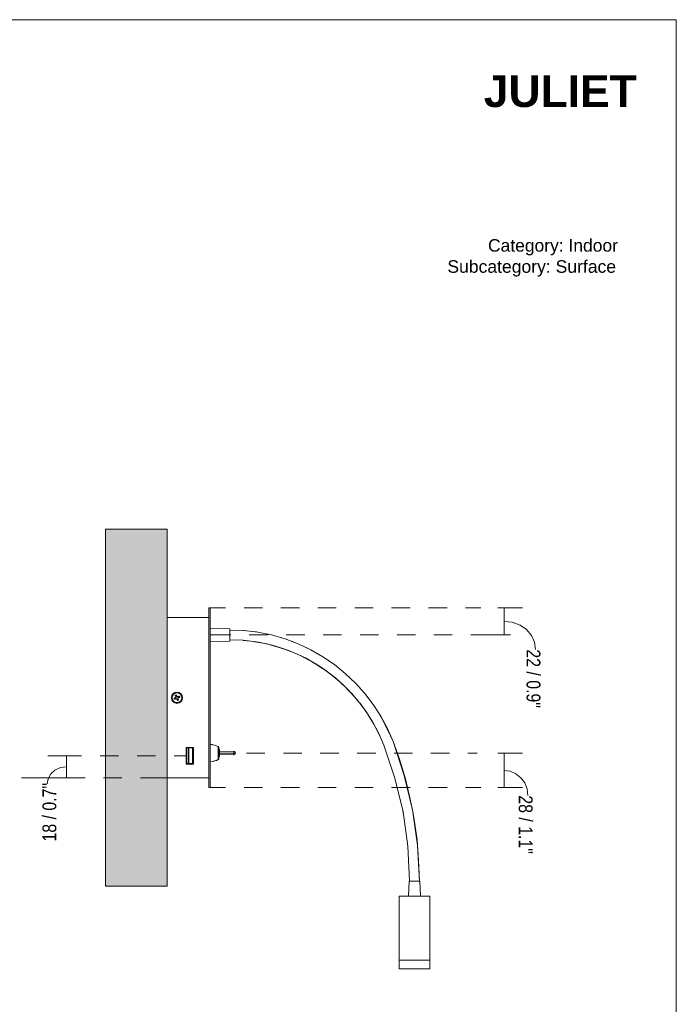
# Model space of a CAD drawing. Header units: millimetres. Extents: x -514 to 565, y -1027 to 499.
# Tile 4 of 4: x 16 to 565, y -323 to 499. Entities that reach past the tile are written whole.
import ezdxf

# ---------------------------------------------------------------- set-up
doc = ezdxf.new("R2010")
doc.units = ezdxf.units.MM
for name, color, linetype, true_color in [('PDF_Geometría', 7, 'Continuous', 0xc0c0c0), ('PDF_Rellenos sólidos', 7, 'Continuous', 0xf7f7f7), ('PDF_Texto', 7, 'Continuous', 0x5b5b5b)]:
    doc.layers.add(name, color=color, linetype=linetype, true_color=true_color)
doc.styles.add('PDF Arial Narrow', font='ARIALN.TTF')
doc.styles.add('PDF MontserratLight', font='arial.ttf')
doc.styles.add('PDF MontserratSemi Bold', font='arialbd.ttf')

msp = doc.modelspace()

# ---------------------------------------------------------------- linework, layer by layer
at = {"layer": 'PDF_Geometría', "color": 7, "lineweight": 18}
for points in [[(-514.5, -1027.27), (564.89, -1027.27), (564.89, 499.29), (-514.5, 499.29)], [(174.32, 7.93), (175.41, 7.93), (175.41, -142.07), (174.32, -142.07)], [(139.49, -0.13), (174.32, -0.13), (174.32, -133.8), (139.49, -133.8)], [(191.74, -19.72), (175.41, -20.37), (175.41, -8.84), (191.74, -9.49)], [(320.41, -106.59), (316.05, -96.35), (310.83, -86.56), (304.95, -77.41), (298.2, -68.71), (290.8, -60.43), (282.74, -52.81), (274.25, -45.85), (265.11, -39.75), (255.53, -34.09), (245.51, -29.52), (235.28, -25.6), (224.61, -22.55), (213.95, -20.37), (202.84, -19.07), (191.74, -18.63), (191.74, -10.58), (203.72, -11.01), (215.25, -12.32), (226.57, -14.5), (237.89, -17.76), (248.78, -21.9), (259.45, -26.91), (269.46, -32.78), (279.26, -39.31), (288.19, -46.72), (296.68, -54.77), (304.51, -63.48), (311.7, -72.62), (318.01, -82.42), (323.45, -92.65), (328.24, -103.54), (337.6, -132.06), (344.57, -160.8), (348.71, -190.19), (350.23, -220.23), (341.96, -220.23), (340.43, -191.06), (336.52, -162.32), (329.77, -134.24)], [(161.48, -108.55), (155.38, -108.55), (155.38, -122.48), (161.48, -122.48)], [(341.52, -220.23), (350.67, -220.23), (351.1, -232.64), (341.09, -232.64)], [(333.25, -286.19), (333.25, -232.64), (358.94, -232.64), (358.94, -286.19)], [(358.94, -293.38), (333.25, -293.38), (333.25, -286.19), (358.94, -286.19)]]:
    msp.add_lwpolyline(points, close=True, dxfattribs=at)
at = {"layer": 'PDF_Geometría', "color": 253, "lineweight": 9, "true_color": 0xaaaaaa}
for points in [[(87.89, -224.37), (87.89, 73.89), (87.89, -224.37)], [(139.49, -0.13), (139.49, 73.89), (139.49, -224.37), (139.49, -133.8)], [(87.89, -224.37), (139.49, -224.37), (87.89, -224.37)]]:
    msp.add_lwpolyline(points, dxfattribs=at)
msp.add_lwpolyline([(87.89, 73.89), (139.49, 73.89)], close=True, dxfattribs=at)
at = {"layer": 'PDF_Geometría', "lineweight": 9}
for points in [[(175.41, 7.93), (174.32, 7.93), (174.32, 7.71), (174.32, 6.62), (174.32, 4.88), (174.32, 2.92), (174.32, 2.48), (174.32, 2.92), (174.32, 2.48), (174.32, 2.92), (174.32, 4.66), (174.32, 6.62), (174.32, 7.71), (174.32, 7.93), (174.32, 7.71), (174.32, 6.62), (174.32, 4.66), (174.32, 2.92), (174.32, 4.88), (174.32, 6.62), (174.32, 7.71), (174.32, 7.93), (174.54, 7.93), (174.76, 7.93), (175.2, 7.93), (175.41, 7.93), (175.41, 7.71), (175.41, 6.62), (175.41, 4.88), (175.41, 2.92), (175.41, 4.88), (175.41, 6.62), (175.41, 7.71), (175.41, 7.93), (175.2, 7.93), (174.76, 7.93), (174.54, 7.93), (174.32, 7.93)], [(191.74, -9.49), (175.41, -8.84)], [(191.74, -9.92), (191.74, -9.49), (191.74, -9.92)], [(191.74, -9.92), (191.74, -9.49), (191.74, -9.92)], [(215.25, -12.32), (203.72, -11.01), (192.18, -10.58), (191.74, -10.58), (202.84, -10.8), (213.73, -12.1), (213.95, -12.1), (213.73, -12.1), (202.84, -10.8), (191.74, -10.58)], [(175.41, -20.37), (191.74, -19.72)], [(191.74, -18.63), (202.19, -19.07), (191.74, -18.63), (202.84, -19.07)], [(191.74, -19.29), (191.74, -19.72), (191.74, -19.29)], [(191.74, -19.29), (191.74, -19.72), (191.74, -19.29)], [(143.41, -65.22), (142.97, -66.96), (143.41, -68.71)], [(143.19, -68.49), (142.97, -66.96), (143.41, -66.96), (142.97, -66.96), (143.19, -65.44)], [(145.8, -62.83), (144.28, -63.7), (143.41, -65), (144.28, -63.7), (145.59, -62.83)], [(149.29, -62.83), (147.55, -62.39), (146.02, -62.83)], [(146.02, -62.61), (147.55, -62.39), (149.07, -62.61)], [(149.72, -62.83), (150.81, -63.7), (151.68, -65), (150.81, -63.7), (149.51, -62.83)], [(151.9, -65.44), (152.34, -66.96), (151.68, -66.96), (152.34, -66.96), (151.9, -68.49)], [(151.9, -68.71), (152.34, -66.96), (151.9, -65.22)], [(293.19, -63.04), (299.94, -70.88)], [(145.59, -71.1), (144.28, -70.23), (143.41, -68.92), (144.28, -70.23), (145.8, -71.1)], [(149.07, -71.32), (147.55, -71.75), (146.02, -71.32), (147.55, -71.75), (149.29, -71.32)], [(149.51, -71.1), (150.81, -70.23), (151.68, -68.92), (150.81, -70.23), (149.72, -71.1)], [(300.81, -71.97), (306.47, -80.03)], [(307.78, -81.77), (312.13, -89.17)], [(344.14, -159.49), (342.61, -151.65), (338.48, -134.89), (333.47, -118.34), (328.24, -103.54), (323.45, -92.87), (318.01, -82.64), (317.79, -82.42)], [(313.87, -92.44), (316.92, -98.53)], [(182.6, -117.69), (182.6, -117.91), (182.6, -117.47), (182.6, -116.17), (182.6, -114.42), (182.6, -112.25), (182.6, -110.51), (182.6, -109.2), (182.6, -108.76), (182.6, -108.55), (182.16, -107.89), (178.9, -106.59), (175.41, -106.15), (177.15, -106.15), (178.9, -106.59), (180.64, -107.24), (182.16, -107.89), (182.16, -108.33), (182.16, -109.42), (182.16, -111.16), (182.16, -113.34), (182.16, -115.29), (182.16, -117.04), (182.16, -118.12), (182.16, -118.56), (180.64, -119.43), (178.9, -119.87), (177.15, -120.3), (175.41, -120.52), (177.15, -120.3), (178.9, -119.87), (180.64, -119.43), (182.16, -118.56), (182.38, -118.56), (182.38, -118.34), (182.6, -118.12), (182.38, -118.34), (182.38, -118.56), (182.16, -118.56), (182.16, -118.12), (182.16, -117.04), (182.16, -115.29), (182.16, -113.34), (182.16, -111.16), (182.16, -109.42), (182.16, -108.33), (182.16, -107.89), (182.38, -108.11), (182.38, -108.33), (182.6, -108.55), (182.6, -108.76), (182.6, -108.98), (182.6, -110.07), (182.6, -111.59), (182.6, -113.34), (182.6, -115.08), (182.6, -116.6), (182.6, -117.47), (182.6, -117.04)], [(175.41, -106.15), (177.15, -106.15), (178.9, -106.59), (180.64, -107.24), (182.16, -107.89), (182.38, -108.11), (182.38, -108.33), (182.6, -108.55), (182.6, -108.76), (182.6, -108.98), (182.6, -110.07), (182.6, -109.2), (182.6, -110.07), (182.6, -111.59), (182.6, -113.34), (182.6, -115.08), (182.6, -116.6), (182.6, -117.47)], [(156.69, -108.76), (156.69, -108.55), (156.69, -108.76)], [(159.74, -108.55), (159.74, -108.76), (159.74, -108.55)], [(161.26, -110.51), (161.48, -110.51), (161.26, -110.51)], [(175.41, -108.98), (175.41, -108.11)], [(175.41, -113.12), (175.41, -111.38)], [(182.6, -108.76), (182.6, -108.98)], [(182.6, -108.98), (182.6, -108.76), (182.6, -108.98)], [(183.03, -110.29), (182.82, -110.29), (182.6, -110.72)], [(183.03, -115.95), (182.82, -115.29), (182.82, -114.21), (182.82, -112.9), (182.82, -111.59), (182.82, -110.72), (182.6, -110.29)], [(182.6, -111.16), (182.6, -110.51), (182.6, -110.94)], [(182.6, -116.6), (182.6, -116.38), (182.82, -116.38), (183.03, -115.95), (182.82, -115.29), (182.82, -114.21), (182.82, -112.9), (182.82, -111.59), (182.82, -110.72)], [(182.82, -110.51), (182.82, -110.29), (183.03, -110.51), (183.03, -111.16), (183.03, -112.03), (183.03, -113.34), (183.03, -114.42), (183.03, -114.86), (183.03, -114.42)], [(182.82, -110.29), (182.82, -110.51), (183.03, -111.16), (183.03, -112.03), (183.03, -113.34), (183.03, -113.99), (183.03, -114.86), (183.03, -115.51), (183.03, -115.95), (183.03, -116.17), (183.03, -115.73), (183.03, -114.64), (183.03, -114.42), (194.79, -114.86), (195.88, -114.42), (196.31, -113.99), (196.31, -113.55), (196.53, -113.34), (196.31, -113.12), (196.31, -112.68), (195.88, -112.03), (194.79, -111.81), (183.03, -112.25), (183.03, -111.81), (183.03, -112.25), (183.03, -113.34), (183.03, -112.46), (183.03, -111.81), (183.03, -111.16), (183.03, -110.51), (183.03, -110.29), (183.03, -110.51), (183.03, -110.29), (183.03, -110.72), (183.03, -111.81), (183.03, -112.25), (183.03, -111.81), (183.03, -110.72), (183.03, -110.29), (183.03, -110.51), (183.03, -111.81), (183.03, -113.34), (183.03, -114.86), (183.03, -115.95), (183.03, -116.17), (183.03, -115.73), (183.03, -114.64), (183.03, -114.42), (183.03, -114.86), (183.03, -114.42), (183.03, -113.34), (183.03, -112.03), (183.03, -111.81), (183.03, -112.03)], [(183.03, -111.81), (183.03, -111.81)], [(161.48, -120.74), (161.26, -120.74), (161.48, -120.74)], [(174.32, -142.07), (174.54, -142.07), (174.76, -142.07), (175.2, -142.07), (175.41, -142.07), (175.41, -141.64), (175.41, -140.55), (175.41, -138.81), (175.41, -136.85), (175.41, -120.95), (175.41, -136.85), (175.41, -138.81), (175.41, -140.55), (175.41, -141.64), (175.41, -142.07)], [(175.41, -116.82), (175.41, -117.04), (175.41, -118.34)], [(182.6, -117.91), (182.16, -118.56), (178.68, -120.08), (175.41, -120.52)], [(175.41, -119.43), (175.41, -119)], [(182.6, -116.17), (182.6, -116.38), (182.6, -116.17)], [(182.6, -116.17), (182.6, -116.38), (182.6, -116.17)], [(336.3, -161.23), (336.73, -163.63)], [(350.45, -220.23), (350.23, -220.23), (348.71, -190.4), (350.23, -220.23), (349.58, -203.03), (348.27, -185.83), (345.88, -168.63), (344.79, -162.1)], [(341.96, -220.23), (340.65, -191.06), (341.96, -220.23), (341.52, -220.23), (341.09, -232.64)], [(341.74, -220.23), (341.52, -220.23)], [(333.25, -286.19), (333.25, -292.94)], [(358.94, -292.94), (358.94, -286.19)], [(339.13, -293.38), (337.17, -293.38), (335.21, -293.38), (333.9, -293.38), (333.69, -293.38), (334.12, -293.38), (335.43, -293.38), (337.6, -293.38), (339.35, -293.38), (342.39, -293.38), (345.66, -293.38), (348.93, -293.38)], [(333.9, -293.38), (333.69, -293.38), (333.9, -293.38)], [(333.9, -293.38), (333.69, -293.38), (333.9, -293.38)], [(334.99, -293.38), (336.73, -293.38), (338.26, -293.38)], [(335.86, -293.38), (336.73, -293.38), (338.04, -293.38)], [(345.66, -293.38), (345.88, -293.38), (345.44, -293.38), (342.18, -293.38), (339.78, -293.38)], [(342.83, -293.38), (340.65, -293.38), (343.48, -293.38), (343.7, -293.38), (343.05, -293.38)], [(343.7, -293.38), (343.48, -293.38), (340.87, -293.38), (340.65, -293.38)], [(340.65, -293.38), (341.96, -293.38), (343.7, -293.38)], [(352.84, -293.38), (349.58, -293.38), (348.49, -293.38), (351.54, -293.38), (352.84, -293.38), (349.8, -293.38), (348.49, -293.38), (349.8, -293.38), (352.84, -293.38), (354.37, -293.38), (356.55, -293.38), (357.85, -293.38), (358.29, -293.38), (358.07, -293.38), (356.76, -293.38), (354.8, -293.38), (352.19, -293.38), (349.14, -293.38)], [(348.71, -293.38), (351.1, -293.38), (352.84, -293.38), (352.19, -293.38), (350.01, -293.38), (348.49, -293.38), (351.54, -293.38), (354.15, -293.38)], [(352.84, -293.38), (352.84, -293.38)], [(356.98, -293.38), (357.63, -293.38), (358.29, -293.38), (358.07, -293.38), (357.2, -293.38)]]:
    msp.add_lwpolyline(points, dxfattribs=at)
for points in [[(174.32, 7.93), (174.54, 7.93), (174.76, 7.93), (175.2, 7.93), (175.41, 7.93), (175.2, 7.93), (174.76, 7.93), (174.54, 7.93)], [(175.41, -5.35), (175.41, 2.92), (175.41, -8.84), (175.41, 2.92), (175.41, 4.66), (175.41, 6.62), (175.41, 7.71), (175.41, 7.93), (175.41, 7.71), (175.41, 6.62), (175.41, 4.66), (175.41, 2.92)], [(174.32, -0.13), (166.49, -0.13), (157.34, -0.13), (148.42, -0.13), (139.49, -0.13), (148.42, -0.13), (157.34, -0.13), (166.49, -0.13)], [(174.32, -0.13), (166.49, -0.13), (157.34, -0.13), (148.42, -0.13), (139.49, -0.13), (148.42, -0.13), (157.34, -0.13), (166.49, -0.13)], [(175.41, -5.35), (175.41, -0.13), (175.41, -8.84), (175.41, -0.13)], [(224.61, -14.28), (224.4, -14.06)], [(175.41, -136.85), (175.41, -138.81), (175.41, -140.55), (175.41, -141.64), (175.41, -142.07), (175.2, -142.07), (174.76, -142.07), (174.54, -142.07), (174.32, -142.07), (174.32, -141.64), (174.32, -140.55), (174.32, -138.81), (174.32, -136.85), (174.32, -138.81), (174.32, -140.55), (174.32, -141.64), (174.32, -142.07), (175.41, -142.07), (175.41, -141.64), (175.41, -140.55), (175.41, -138.81), (175.41, -136.85), (175.41, -102.01), (175.41, -66.96), (175.41, -32.13), (175.41, -20.37), (175.41, -32.13), (175.41, -66.96), (175.41, -102.01)], [(175.41, -133.8), (175.41, -100.49), (175.41, -66.96), (175.41, -33.65), (175.41, -20.37), (175.41, -33.65), (175.41, -66.96), (175.41, -100.49), (175.41, -133.8), (175.41, -120.95)], [(175.41, -105.06), (175.41, -100.49), (175.41, -66.96), (175.41, -33.65), (175.41, -21.46), (175.41, -33.65), (175.41, -66.96), (175.41, -100.49)], [(175.41, -105.06), (175.41, -102.01), (175.41, -66.96), (175.41, -32.13), (175.41, -21.46), (175.41, -32.13), (175.41, -66.96), (175.41, -102.01)], [(202.84, -19.29), (212.42, -20.16)], [(212.64, -20.37), (222.66, -22.12), (231.8, -24.73), (222.66, -22.12)], [(235.28, -17.11), (235.06, -17.11), (233.98, -16.67), (235.06, -17.11)], [(245.73, -20.81), (245.3, -20.59), (244.21, -20.16), (245.3, -20.59)], [(232.89, -24.95), (241.6, -27.99)], [(242.68, -28.43), (251.39, -32.13)], [(252.05, -32.57), (260.54, -37.14)], [(255.75, -25.16), (255.31, -24.95), (254.66, -24.73), (255.31, -24.95)], [(265.54, -30.39), (265.11, -30.17), (264.46, -29.74), (265.11, -30.17)], [(261.19, -37.36), (269.24, -42.58)], [(274.91, -36.48), (274.25, -36.05), (273.82, -35.61), (274.25, -36.05)], [(270.12, -43.02), (277.74, -48.68)], [(278.39, -49.11), (285.79, -55.43)], [(283.61, -42.8), (283.18, -42.58), (282.74, -42.15), (283.18, -42.58)], [(291.89, -50.2), (291.45, -49.55), (291.23, -49.33), (291.45, -49.55)], [(286.23, -55.86), (292.97, -62.83)], [(299.94, -58.26), (299.29, -57.38), (298.85, -57.17), (299.29, -57.38)], [(146.02, -63.26), (147.55, -62.83), (149.29, -63.26), (150.59, -64.13), (151.47, -65.44), (151.68, -66.96), (151.47, -68.71), (150.59, -70.01), (149.29, -70.88), (147.55, -71.1), (146.02, -70.88), (144.72, -70.01), (143.85, -68.49), (143.41, -66.96), (143.85, -65.44), (144.72, -64.13)], [(145.15, -67.4), (145.59, -67.4), (146.02, -67.18), (146.46, -66.96), (146.68, -66.96), (146.89, -66.75), (146.89, -66.53), (146.68, -66.09), (146.68, -65.66), (146.46, -65.44), (146.24, -65), (146.46, -65), (146.68, -64.79), (146.89, -64.79), (147.11, -64.57), (147.33, -65), (147.55, -65.44), (147.55, -65.66), (147.76, -66.09), (147.76, -66.31), (147.98, -66.31), (148.2, -66.31), (148.42, -66.09), (148.85, -66.09), (149.29, -65.88), (149.72, -65.66), (149.72, -65.88), (149.72, -66.09), (149.94, -66.31), (149.94, -66.53), (149.72, -66.75), (149.29, -66.96), (148.85, -66.96), (148.42, -67.18), (148.42, -67.4), (148.42, -67.62), (148.42, -67.83), (148.64, -68.27), (148.85, -68.71), (148.85, -68.92), (148.64, -69.14), (148.42, -69.14), (148.2, -69.36), (147.98, -69.36), (147.98, -68.92), (147.76, -68.71), (147.55, -68.27), (147.55, -67.83), (147.33, -67.83), (147.11, -67.83), (146.68, -67.83), (146.24, -68.05), (146.02, -68.27), (145.59, -68.27), (145.59, -68.05), (145.37, -67.83), (145.37, -67.62)], [(147.76, -66.09), (147.76, -66.31), (147.98, -66.31), (148.2, -66.31), (148.42, -66.31), (148.42, -66.09), (148.64, -66.09), (148.85, -66.09), (149.07, -66.31), (149.07, -66.53), (149.07, -66.75), (149.29, -66.96), (149.07, -66.96), (148.85, -66.96), (148.64, -67.18), (148.42, -67.18), (148.42, -67.4), (148.42, -67.62), (148.42, -67.83), (148.64, -68.05), (148.64, -68.27), (148.42, -68.49), (148.2, -68.49), (147.98, -68.49), (147.76, -68.71), (147.76, -68.49), (147.55, -68.27), (147.55, -68.05), (147.55, -67.83), (147.33, -67.83), (147.11, -67.83), (146.89, -67.83), (146.68, -67.83), (146.46, -68.05), (146.24, -67.83), (146.24, -67.62), (146.02, -67.4), (146.02, -67.18), (146.24, -67.18), (146.46, -66.96), (146.68, -66.96), (146.89, -66.75), (146.89, -66.53), (146.89, -66.31), (146.68, -66.09), (146.68, -65.88), (146.68, -65.66), (146.89, -65.66), (147.11, -65.66), (147.33, -65.44), (147.55, -65.44), (147.55, -65.66), (147.76, -65.88), (147.76, -66.09), (147.76, -66.31), (147.98, -66.31), (147.76, -66.31)], [(147.11, -64.57), (146.89, -64.79), (146.68, -64.79), (146.46, -65), (146.24, -65), (146.46, -65.22), (146.46, -65.44), (146.46, -65.66), (146.46, -65.44), (146.46, -65.22), (146.24, -65), (146.46, -65.44), (146.68, -65.66), (146.68, -66.09), (146.89, -66.53), (146.89, -66.31), (146.68, -66.09), (146.68, -65.88), (146.68, -65.66), (146.89, -65.66), (147.11, -65.66), (147.33, -65.44), (147.55, -65.44), (147.33, -65.22), (147.33, -65), (147.33, -64.79)], [(147.55, -65.44), (147.55, -65.66), (147.76, -65.88), (147.76, -66.09), (147.55, -65.66), (147.55, -65.44), (147.33, -65), (147.11, -64.57), (147.33, -64.79), (147.33, -65), (147.33, -65.22)], [(149.72, -65.66), (149.29, -65.88), (148.85, -66.09), (148.42, -66.09), (148.2, -66.31), (148.42, -66.31), (148.42, -66.09), (148.64, -66.09), (148.85, -66.09), (149.07, -65.88), (149.29, -65.88), (149.51, -65.66)], [(149.29, -66.96), (149.07, -66.96), (148.85, -66.96), (148.64, -67.18), (148.42, -67.18), (148.85, -66.96), (149.29, -66.96), (149.72, -66.75), (149.94, -66.53), (149.72, -66.53), (149.72, -66.75), (149.72, -66.53), (149.94, -66.53), (149.94, -66.31), (149.72, -66.09), (149.72, -65.88), (149.72, -65.66), (149.51, -65.66), (149.29, -65.88), (149.07, -65.88), (148.85, -66.09), (149.07, -66.31), (149.07, -66.53), (149.07, -66.75), (149.29, -66.96), (149.51, -66.75)], [(293.63, -63.48), (299.72, -70.66)], [(306.91, -66.53), (306.25, -65.66), (306.25, -65.44), (306.25, -65.66)], [(146.02, -67.18), (146.24, -67.18), (146.46, -66.96), (146.68, -66.96), (146.46, -66.96), (146.02, -67.18), (145.59, -67.4), (145.15, -67.4), (145.37, -67.4), (145.59, -67.4), (145.8, -67.18)], [(145.15, -67.4), (145.37, -67.62), (145.37, -67.83), (145.59, -68.05), (145.59, -68.27), (145.8, -68.27), (146.02, -68.27), (146.24, -68.05), (146.46, -68.05), (146.24, -67.83), (146.24, -67.62), (146.02, -67.4), (146.02, -67.18), (145.8, -67.18), (145.59, -67.4), (145.37, -67.4)], [(145.59, -68.27), (146.02, -68.27), (146.24, -68.05), (146.68, -67.83), (147.11, -67.83), (146.89, -67.83), (146.68, -67.83), (146.46, -68.05), (146.24, -68.05), (146.02, -68.27), (145.8, -68.27)], [(146.68, -66.96), (146.89, -66.75), (146.89, -66.53), (146.89, -66.75)], [(147.55, -67.83), (147.33, -67.83), (147.11, -67.83), (147.33, -67.83)], [(147.76, -68.71), (147.76, -68.49), (147.55, -68.27), (147.55, -68.05), (147.55, -67.83), (147.55, -68.27), (147.76, -68.71), (147.98, -68.92), (147.98, -69.36), (147.98, -69.14), (147.98, -68.92), (147.76, -68.92)], [(147.98, -69.36), (148.2, -69.36), (148.42, -69.14), (148.64, -69.14), (148.85, -68.92), (148.85, -68.71), (148.64, -68.49), (148.64, -68.27), (148.42, -68.49), (148.2, -68.49), (147.98, -68.49), (147.76, -68.71), (147.76, -68.92), (147.98, -68.92), (147.98, -69.14)], [(148.42, -67.18), (148.42, -67.4), (148.42, -67.62), (148.42, -67.4)], [(148.85, -68.92), (148.85, -68.71), (148.64, -68.27), (148.42, -67.83), (148.42, -67.62), (148.42, -67.83), (148.64, -68.05), (148.64, -68.27), (148.64, -68.49), (148.85, -68.71)], [(300.38, -71.32), (306.04, -79.16), (311.48, -87.86), (316.05, -96.35), (311.48, -87.86), (306.04, -79.16)], [(312.79, -74.58), (312.79, -74.37)], [(328.24, -103.54), (337.6, -131.84), (344.57, -160.8), (346.75, -175.6), (344.57, -160.8), (337.6, -131.84), (328.24, -103.54), (323.67, -93.52), (318.66, -83.73), (318.45, -83.73), (318.66, -83.73), (323.67, -93.52)], [(316.27, -97.01), (320.41, -106.59)], [(161.48, -122.48), (161.48, -119), (161.48, -115.51), (161.48, -112.03), (161.48, -108.55), (159.96, -108.55), (158.43, -108.55), (156.91, -108.55), (155.38, -108.55), (155.38, -112.03), (155.38, -115.51), (155.38, -119), (155.38, -122.48), (156.91, -122.48), (158.43, -122.48), (159.96, -122.48)], [(155.38, -108.55), (155.38, -112.03), (155.38, -115.51), (155.38, -119), (155.38, -122.48), (156.91, -122.48), (158.43, -122.48), (159.96, -122.48), (161.48, -122.48), (161.48, -119), (161.48, -115.51), (161.48, -112.03), (161.48, -108.55), (159.96, -108.55), (158.43, -108.55), (156.91, -108.55)], [(155.38, -122.48), (155.38, -119), (155.38, -115.51), (155.38, -112.03), (155.38, -108.55), (155.38, -112.03), (155.38, -115.51), (155.38, -119)], [(155.38, -108.55), (156.91, -108.55), (158.43, -108.55), (159.96, -108.55), (161.48, -108.55), (159.96, -108.55), (158.43, -108.55), (156.91, -108.55)], [(156.69, -108.76), (156.25, -108.76), (156.04, -108.76), (155.6, -108.76), (155.38, -108.76), (155.82, -108.76), (155.38, -108.76), (155.38, -108.98), (155.38, -108.76), (155.6, -108.76), (156.04, -108.76), (156.25, -108.76), (156.69, -108.76), (156.69, -108.55)], [(155.38, -109.2), (155.38, -109.63), (155.38, -110.07), (155.38, -110.51), (155.38, -110.07), (155.38, -109.63)], [(160.61, -122.04), (160.61, -118.78), (160.61, -115.51), (160.61, -112.25), (160.61, -108.98), (159.52, -108.98), (158.21, -108.98), (156.91, -108.98), (155.6, -108.98), (155.6, -112.25), (155.6, -115.51), (155.6, -118.78), (155.6, -122.04), (156.91, -122.04), (158.21, -122.04), (159.52, -122.04)], [(155.6, -108.98), (155.6, -112.25), (155.6, -115.51), (155.6, -118.78), (155.6, -122.04), (156.91, -122.04), (158.21, -122.04), (159.52, -122.04), (160.61, -122.04), (160.61, -118.78), (160.61, -115.51), (160.61, -112.25), (160.61, -108.98), (159.52, -108.98), (158.21, -108.98), (156.91, -108.98)], [(155.6, -108.98), (155.6, -112.25), (155.6, -115.51), (155.6, -118.78), (155.6, -122.04), (155.6, -118.78), (155.6, -115.51), (155.6, -112.25)], [(160.61, -108.98), (159.52, -108.98), (158.21, -108.98), (156.91, -108.98), (155.6, -108.98), (156.91, -108.98), (158.21, -108.98), (159.52, -108.98)], [(156.04, -108.76), (156.25, -108.76)], [(156.91, -109.85), (157.13, -109.85), (157.34, -109.85), (157.56, -109.85), (157.56, -112.9), (157.56, -115.73), (157.56, -118.78), (157.56, -121.61), (157.34, -121.61), (157.13, -121.61), (156.91, -121.61), (156.91, -118.78), (156.91, -115.73), (156.91, -112.9)], [(157.56, -109.85), (157.34, -109.85), (157.13, -109.85), (156.91, -109.85), (157.13, -109.85), (157.34, -109.85)], [(156.91, -109.85), (156.91, -112.9), (156.91, -115.73), (156.91, -118.78), (156.91, -121.61), (156.91, -118.78), (156.91, -115.73), (156.91, -112.9)], [(157.56, -121.61), (157.56, -118.78), (157.56, -115.73), (157.56, -112.9), (157.56, -109.85), (157.34, -109.85), (157.13, -109.85), (156.91, -109.85), (156.91, -112.9), (156.91, -115.73), (156.91, -118.78), (156.91, -121.61), (157.13, -121.61), (157.34, -121.61)], [(157.56, -121.61), (157.56, -118.78), (157.56, -115.73), (157.56, -112.9), (157.56, -109.85), (157.56, -112.9), (157.56, -115.73), (157.56, -118.78)], [(161.26, -108.76), (161.26, -109.2), (161.26, -109.63), (161.26, -110.07), (161.26, -110.51), (161.48, -110.51), (161.26, -110.51), (161.26, -110.07), (161.26, -109.63), (161.26, -109.2), (161.26, -108.76), (161.26, -110.07), (161.26, -110.51), (161.26, -110.07), (161.26, -108.76), (161.48, -108.76), (160.83, -108.76), (159.74, -108.76), (159.74, -108.55), (159.74, -108.76), (160.17, -108.76), (160.61, -108.76), (160.83, -108.76)], [(159.74, -108.76), (160.83, -108.76), (161.48, -108.76), (161.26, -108.76), (160.83, -108.76), (160.61, -108.76), (160.17, -108.76)], [(160.61, -122.04), (160.61, -118.78), (160.61, -115.51), (160.61, -112.25), (160.61, -108.98), (160.61, -112.25), (160.61, -115.51), (160.61, -118.78)], [(161.48, -108.55), (161.48, -112.03), (161.48, -115.51), (161.48, -119), (161.48, -122.48), (161.48, -119), (161.48, -115.51), (161.48, -112.03)], [(175.41, -110.72), (175.41, -110.94)], [(175.41, -113.99), (175.41, -115.08)], [(182.6, -111.59), (182.6, -112.03), (182.6, -113.34), (182.6, -114.42), (182.82, -115.51), (182.82, -116.17), (182.82, -116.38), (182.82, -116.17), (182.82, -115.51), (182.6, -114.42), (182.6, -113.34), (182.6, -112.03)], [(182.6, -115.51), (182.6, -115.08)], [(183.03, -111.81), (183.03, -111.59)], [(195.22, -113.34), (195.66, -113.34), (196.1, -113.34), (196.31, -113.34), (196.1, -113.34), (195.66, -113.34), (195.22, -113.34), (195.01, -114.42), (194.79, -114.86), (195.01, -114.42), (195.22, -113.34), (191.96, -113.34), (188.69, -113.34), (185.43, -113.34), (183.03, -113.34), (185.43, -113.34), (188.69, -113.34), (191.96, -113.34), (195.22, -113.34), (195.01, -112.25), (194.79, -111.81), (195.01, -112.25)], [(156.69, -122.48), (156.25, -122.48), (156.04, -122.48), (155.6, -122.48), (155.38, -122.48), (155.38, -122.04), (155.38, -121.61), (155.38, -121.17), (155.38, -120.74), (155.38, -121.17), (155.38, -121.61), (155.38, -122.04), (155.38, -122.48)], [(161.48, -122.48), (159.96, -122.48), (158.43, -122.48), (156.91, -122.48), (155.38, -122.48), (156.91, -122.48), (158.43, -122.48), (159.96, -122.48)], [(156.69, -122.48), (156.25, -122.48), (156.04, -122.48), (155.6, -122.48), (155.38, -122.48)], [(155.6, -122.04), (156.91, -122.04), (158.21, -122.04), (159.52, -122.04), (160.61, -122.04), (159.52, -122.04), (158.21, -122.04), (156.91, -122.04)], [(156.91, -121.61), (157.13, -121.61), (157.34, -121.61), (157.56, -121.61), (157.34, -121.61), (157.13, -121.61)], [(161.26, -120.74), (161.48, -120.74), (161.26, -120.74), (161.26, -121.17), (161.26, -121.61), (161.26, -122.04), (161.26, -122.48), (160.83, -122.48), (160.61, -122.48), (160.17, -122.48), (159.74, -122.48), (160.83, -122.48), (161.48, -122.48), (161.26, -122.48), (161.26, -120.95)], [(159.74, -122.48), (160.83, -122.48), (161.48, -122.48), (161.26, -122.48), (160.83, -122.48), (160.61, -122.48), (160.17, -122.48)], [(161.26, -120.74), (161.26, -120.95), (161.26, -122.48), (161.26, -122.04), (161.26, -121.61), (161.26, -121.17)], [(182.6, -116.38), (182.6, -116.6), (182.6, -117.47), (182.6, -116.6)], [(139.49, -133.8), (148.42, -133.8), (157.34, -133.8), (166.49, -133.8), (174.32, -133.8), (166.49, -133.8), (157.34, -133.8), (148.42, -133.8), (139.49, -133.8), (148.42, -133.8), (157.34, -133.8), (166.49, -133.8), (174.32, -133.8), (166.49, -133.8), (157.34, -133.8), (148.42, -133.8)], [(174.32, -136.85), (174.32, -138.81), (174.32, -140.55), (174.32, -141.64), (174.32, -142.07), (174.32, -141.64), (174.32, -140.55), (174.32, -138.81)], [(174.32, -142.07), (174.54, -142.07), (174.76, -142.07), (175.2, -142.07), (175.41, -142.07), (175.2, -142.07), (174.76, -142.07), (174.54, -142.07)], [(335.86, -293.38), (337.82, -293.38), (338.04, -293.38), (337.82, -293.38)], [(338.04, -293.38), (337.17, -293.38), (336.73, -293.38), (336.95, -293.38), (337.82, -293.38)], [(338.04, -293.38), (337.6, -293.38), (336.95, -293.38), (336.73, -293.38), (337.39, -293.38)], [(340.87, -293.38), (343.05, -293.38), (343.7, -293.38), (341.74, -293.38), (340.65, -293.38)], [(340.65, -293.38), (342.61, -293.38), (343.7, -293.38), (343.48, -293.38)], [(348.49, -293.38), (350.23, -293.38), (352.19, -293.38), (352.84, -293.38), (351.1, -293.38), (348.93, -293.38)], [(356.76, -293.38), (356.33, -293.38)], [(356.98, -293.38), (357.63, -293.38), (358.29, -293.38), (358.07, -293.38)]]:
    msp.add_lwpolyline(points, close=True, dxfattribs=at)
at = {"layer": 'PDF_Geometría', "color": 254, "lineweight": 9, "true_color": 0xd2d2d2}
for points in [[(175.41, 7.93), (188.26, 7.93)], [(203.72, 7.93), (219.17, 7.93)], [(234.41, 7.93), (249.87, 7.93)], [(265.33, 7.93), (280.78, 7.93)], [(296.24, 7.93), (311.48, 7.93)], [(326.94, 7.93), (342.39, 7.93)], [(357.85, 7.93), (373.31, 7.93)], [(388.77, 7.93), (401.61, 7.93)], [(175.41, -14.5), (192.61, -14.5)], [(208.07, -14.5), (223.53, -14.5)], [(238.98, -14.5), (254.44, -14.5)], [(269.68, -14.5), (285.14, -14.5)], [(300.59, -14.5), (316.05, -14.5)], [(331.51, -14.5), (346.97, -14.5)], [(362.21, -14.5), (377.66, -14.5)], [(393.12, -14.5), (410.54, -14.5)], [(182.6, -113.34), (190.22, -113.34)], [(205.67, -113.34), (221.13, -113.34)], [(236.59, -113.34), (252.05, -113.34)], [(267.29, -113.34), (282.74, -113.34)], [(298.2, -113.34), (313.66, -113.34)], [(329.11, -113.34), (344.57, -113.34)], [(359.81, -113.34), (375.27, -113.34)], [(390.73, -113.34), (398.34, -113.34)], [(67.87, -115.51), (57.63, -115.51)], [(98.78, -115.51), (83.32, -115.51)], [(129.69, -115.51), (114.24, -115.51)], [(155.38, -115.51), (145.15, -115.51)], [(40, -133.8), (17.79, -133.8)], [(70.91, -133.8), (55.46, -133.8)], [(101.61, -133.8), (86.15, -133.8)], [(139.49, -133.8), (117.07, -133.8)], [(175.41, -142.07), (188.26, -142.07)], [(203.72, -142.07), (219.17, -142.07)], [(234.41, -142.07), (249.87, -142.07)], [(265.33, -142.07), (280.78, -142.07)], [(296.24, -142.07), (311.48, -142.07)], [(326.94, -142.07), (342.39, -142.07)], [(357.85, -142.07), (373.31, -142.07)], [(388.77, -142.07), (401.61, -142.07)]]:
    msp.add_lwpolyline(points, dxfattribs=at)
at = {"layer": 'PDF_Geometría', "color": 251, "lineweight": 9, "true_color": 0x5b5b5b}
for points in [[(405.53, -14.5), (420.99, -14.5), (420.99, 7.93), (436.44, 7.93)], [(420.99, 7.93), (415.76, 7.93)], [(420.99, -3.39), (427.74, -4.05), (434.27, -6.44), (439.71, -10.14), (443.85, -14.93), (446.46, -20.59), (447.33, -26.69)], [(420.99, -14.5), (426.21, -14.5)], [(420.99, -113.34), (415.76, -113.34)], [(436.44, -142.07), (420.99, -142.07), (420.99, -113.34), (436.44, -113.34)], [(39.78, -133.8), (55.24, -133.8), (55.24, -115.51), (39.78, -115.51)], [(55.24, -115.51), (60.25, -115.51)], [(55.24, -124.66), (50.23, -125.31), (45.66, -127.49), (42.18, -130.53), (40, -134.67), (39.13, -139.02)], [(420.99, -127.7), (425.99, -128.36), (430.78, -130.53), (434.92, -133.8), (438.19, -138.15), (440.14, -143.16), (440.8, -148.6)], [(55.24, -133.8), (60.25, -133.8)], [(420.99, -142.07), (415.76, -142.07)]]:
    msp.add_lwpolyline(points, dxfattribs=at)
at = {"layer": 'PDF_Geometría', "color": 7, "lineweight": 9}
for points in [[(333.25, -233.07), (333.25, -286.19)], [(338.69, -232.64), (339.35, -232.64), (336.73, -232.64), (334.99, -232.64), (333.9, -232.64), (334.34, -232.64), (335.65, -232.64), (337.82, -232.64), (338.04, -232.64), (337.82, -232.64), (335.65, -232.64), (335.43, -232.64), (334.12, -232.64), (333.69, -232.64), (334.56, -232.64), (336.08, -232.64), (338.48, -232.64), (341.09, -232.64)], [(356.55, -232.64), (357.63, -232.64), (358.29, -232.64), (357.85, -232.64), (356.55, -232.64), (356.33, -232.64), (354.15, -232.64), (351.32, -232.64), (351.1, -232.64)], [(352.19, -232.64), (351.54, -232.64), (351.32, -232.64)], [(352.84, -232.64), (354.15, -232.64), (355.24, -232.64), (353.93, -232.64), (352.84, -232.64), (355.02, -232.64)], [(358.94, -286.19), (358.94, -233.07)]]:
    msp.add_lwpolyline(points, dxfattribs=at)
for points in [[(338.04, -232.64), (336.95, -232.64), (334.99, -232.64), (333.9, -232.64), (334.34, -232.64), (335.65, -232.64)], [(355.24, -232.64), (352.84, -232.64), (353.5, -232.64)], [(356.98, -232.64), (358.07, -232.64), (358.29, -232.64), (357.63, -232.64)], [(356.98, -232.64), (358.07, -232.64), (358.29, -232.64), (357.63, -232.64)]]:
    msp.add_lwpolyline(points, close=True, dxfattribs=at)
at = {"layer": 'PDF_Geometría', "color": 7, "lineweight": 18}
msp.add_circle((147.69, -67.04), 4.64, dxfattribs=at)
at = {"layer": 'PDF_Geometría', "lineweight": 9}
msp.add_circle((147.66, -67.07), 4.15, dxfattribs=at)
msp.add_arc((191.74, -156.54), 137.94, 42.91939, 85.29332, dxfattribs=at)
at = {"layer": 'PDF_Rellenos sólidos', "lineweight": 9, "transparency": 33554559}
msp.add_solid([(87.89, -224.37), (139.49, -224.37), (87.89, 73.89), (139.49, 73.89)], dxfattribs=at)

# ---------------------------------------------------------------- texts
at = {"layer": 'PDF_Texto', "color": 7, "attachment_point": 4}
for s, insert, char_height, style in [('JULIET', (404.01, 439.44), 26.563, 'PDF MontserratSemi Bold'), ('Category: Indoor', (407.53, 309.19), 10.4356, 'PDF MontserratLight'), ('Subcategory: Surface', (373.56, 291.56), 10.4965, 'PDF MontserratLight')]:
    msp.add_mtext(s, dxfattribs=dict(at, insert=insert, char_height=char_height, style=style))
at = {"layer": 'PDF_Texto', "char_height": 11.561, "attachment_point": 4, "style": 'PDF Arial Narrow'}
for s, insert, rotation in [('22 / 0.9"', (445.45, -26.65), 270), ('18 / 0.7"', (41.06, -187.1), 90), ('28 / 1.1"', (438.92, -148.57), 270)]:
    msp.add_mtext(s, dxfattribs=dict(at, insert=insert, rotation=rotation))

doc.saveas('drawing.dxf')
